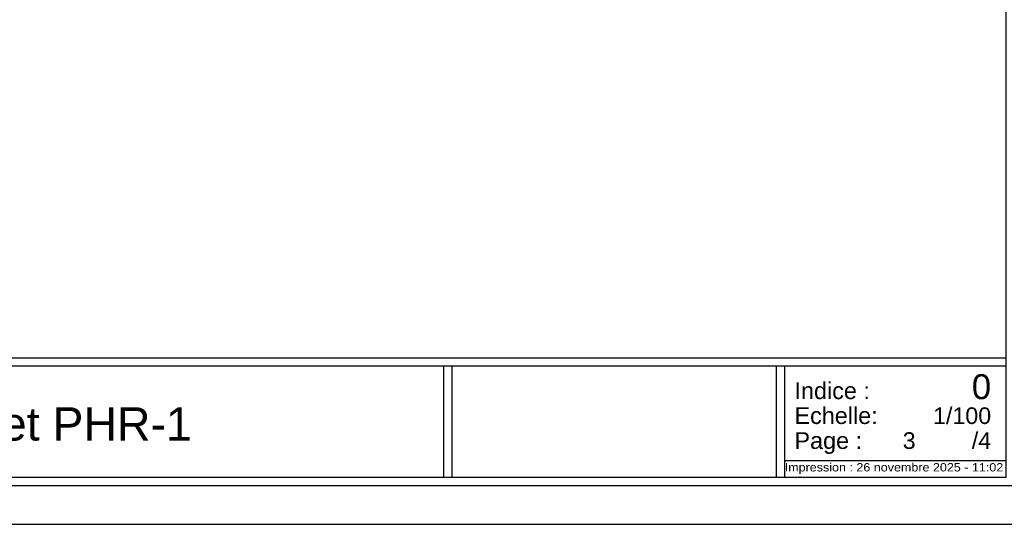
# Model space of a CAD drawing. Header units: centimetres. Extents: x -457644 to -429081, y -148214 to -140337.
# Tile 18 of 31: x -433046 to -431269, y -143966 to -143055. Entities that reach past the tile are written whole.
import ezdxf
from ezdxf.enums import TextEntityAlignment as Align

# ---------------------------------------------------------------- set-up
doc = ezdxf.new("R2010")
doc.units = ezdxf.units.CM
doc.header["$LTSCALE"] = 20
doc.layers.add('GO-1-ARMAT', color=7, linetype='Continuous')
doc.styles.add('StormACAD-Cartouches', font='sanss___.ttf')

# ---------------------------------------------------------------- blocks, each defined once
blk = doc.blocks.new('*U64')
at = {"color": 0, "linetype": 'ByBlock', "lineweight": -2}
for p, q in [((85, 300), (4115, 300)), ((4115, 285), (85, 285)), ((3100, 85), (3100, 285)), ((3115, 85), (3115, 285)), ((3700.5, 85), (3700.5, 285)), ((3715.5, 85), (3715.5, 285)), ((3715.5, 115), (4115, 115))]:
    blk.add_line(p, q, dxfattribs=at)
for points in [[(0, 0), (4200, 0), (4200, 2970), (0, 2970)], [(70, 70), (4130, 70), (4130, 2900), (70, 2900)], [(85, 85), (4115, 85), (4115, 2885), (85, 2885)]]:
    blk.add_lwpolyline(points, close=True, dxfattribs=at)
at = {"color": 0, "linetype": 'ByBlock', "lineweight": -2, "style": 'StormACAD-Cartouches'}
for s, p in [('Indice :', (3733.1, 225.8)), ('Echelle:', (3733.1, 180.9)), ('Page :', (3733.1, 135.9))]:
    blk.add_text(s, height=30.23, dxfattribs=at).set_placement(p)
at = {"color": 0, "linetype": 'ByBlock', "lineweight": -2, "style": 'StormACAD-Cartouches', "width": 1.098464}
blk.add_text('Impression : 26 novembre 2025 - 11:02', height=15, dxfattribs=at).set_placement((3715.5, 95.3), (4110, 95.3), align=Align.FIT)
at = {"color": 0, "linetype": 'ByBlock', "lineweight": -2, "style": 'StormACAD-Cartouches', "flags": 8}
blk.add_attdef('NOTA_HAUT', text='', height=25, dxfattribs=at).set_placement((4105, 2875), align=Align.TOP_RIGHT)
for tag, p, height in [('NOTA_BAS', (95, 310), 25), ('TITRE_GAUCHE', (1110, 95), 35)]:
    blk.add_attdef(tag, p, '', height=height, dxfattribs=at)
for tag, p in [('TITRE_HAUT', (2100, 275)), ('SOUS_TITRE', (2100, 141))]:
    blk.add_attdef(tag, text='', height=35, dxfattribs=at).set_placement(p, align=Align.TOP_CENTER)
for tag, height, p in [('INDICE', 45, (4088.1, 248.2)), ('ECHELLE', 30, (4088.1, 195.9)), ('NP', 30, (4088.1, 150.9))]:
    blk.add_attdef(tag, text='', height=height, dxfattribs=at).set_placement(p, align=Align.MIDDLE_RIGHT)
for tag, height, p in [('TITRE', 60, (2100, 181.1)), ('NUMERO', 30, (3940.2, 150.9))]:
    blk.add_attdef(tag, text='', height=height, dxfattribs=at).set_placement(p, align=Align.MIDDLE_CENTER)
blk.add_attdef('TITRE_DROIT', text='', height=35, dxfattribs=at).set_placement((3090, 95), align=Align.RIGHT)

msp = doc.modelspace()

# ---------------------------------------------------------------- block references
at = {"layer": 'GO-1-ARMAT'}
ref = msp.add_blockref('*U64', (-435380.84, -143965.51), dxfattribs=at)
ref.add_attrib('TITRE', 'Vue en plan PHR-2 et PHR-1', dxfattribs={"layer": '0', "color": 0, "linetype": 'ByBlock', "lineweight": -2, "height": 60, "style": 'StormACAD-Cartouches'}).set_placement((-433280.84, -143784.44), align=Align.MIDDLE_CENTER)
ref.add_attrib('NUMERO', '3', dxfattribs={"layer": '0', "color": 0, "linetype": 'ByBlock', "lineweight": -2, "height": 30, "style": 'StormACAD-Cartouches'}).set_placement((-431440.66, -143814.56), align=Align.MIDDLE_CENTER)
ref.add_attrib('INDICE', '0', dxfattribs={"layer": '0', "color": 0, "linetype": 'ByBlock', "lineweight": -2, "height": 45, "style": 'StormACAD-Cartouches'}).set_placement((-431292.7, -143717.3), align=Align.MIDDLE_RIGHT)
ref.add_attrib('ECHELLE', '1/100', dxfattribs={"layer": '0', "color": 0, "linetype": 'ByBlock', "lineweight": -2, "height": 30, "style": 'StormACAD-Cartouches'}).set_placement((-431292.7, -143769.64), align=Align.MIDDLE_RIGHT)
ref.add_attrib('NP', '/4', dxfattribs={"layer": '0', "color": 0, "linetype": 'ByBlock', "lineweight": -2, "height": 30, "style": 'StormACAD-Cartouches'}).set_placement((-431292.7, -143814.56), align=Align.MIDDLE_RIGHT)

doc.saveas('drawing.dxf')
